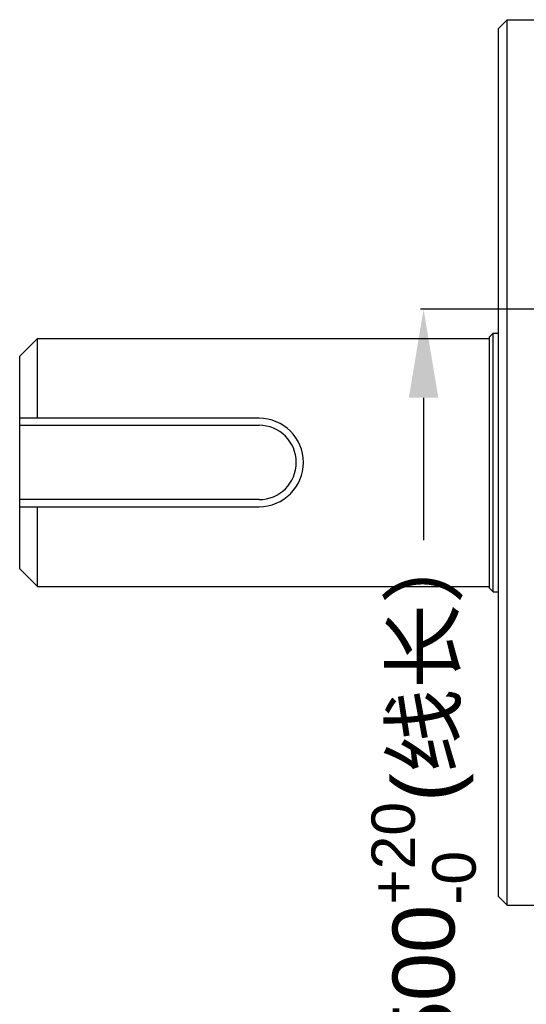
# Model space of a CAD drawing. Header units: millimetres. Extents: x 2798 to 3316, y 1544 to 1917.
# Tile 12 of 17: x 2856 to 2884, y 1614 to 1670. Entities that reach past the tile are written whole.
import ezdxf

# ---------------------------------------------------------------- set-up
doc = ezdxf.new("R2010")
doc.units = ezdxf.units.MM
doc.styles.get("Standard").update_dxf_attribs({"font": 'arial_0.ttf'})
doc.dimstyles.get("Standard").update_dxf_attribs({"dimtxt": 3.5, "dimasz": 5, "dimexe": 0.18, "dimexo": 0.0625, "dimgap": 0.09, "dimtad": 0, "dimdec": 1, "dimzin": 0, "dimdsep": 46, "dimtxsty": 'Standard', "dimblk2": 'NONE', "dimcen": 0.09, "dimadec": 0, "dimazin": 0, "dimtfac": 1, "dimtdec": 1, "dimtofl": 0, "dimtmove": 0, "dimatfit": 3, "dimfxl": 1, "dimtolj": 1, "dimtzin": 0, "dimarcsym": 0})

# ---------------------------------------------------------------- blocks, each defined once
blk = doc.blocks.new('*D292')
at = {"color": 0, "lineweight": -2}
for p, q in [((2925.792, 1653.182), (2878.455, 1653.182)), ((2878.635, 1648.182), (2878.635, 1640.15)), ((2878.635, 1604.532), (2878.635, 1612.563)), ((2889.061, 1599.532), (2878.455, 1599.532))]:
    blk.add_line(p, q, dxfattribs=at)
at = {"color": 0}
for points in [[(2879.468, 1648.182), (2877.801, 1648.182), (2878.635, 1653.182)], [(2877.801, 1604.532), (2879.468, 1604.532), (2878.635, 1599.532)]]:
    blk.add_solid(points, dxfattribs=at)
at = {"layer": 'Defpoints', "color": 0}
for p in [(2878.635, 1653.182), (2925.854, 1653.182), (2889.123, 1599.532)]:
    blk.add_point(p, dxfattribs=at)
at = {"color": 0, "insert": (2878.635, 1626.357), "char_height": 3.5, "attachment_point": 5, "rotation": 90}
blk.add_mtext('\\A1;\\fArial|b0|i0|c0|p34;500{\\H0.7x;\\S+20^ -0;}(\\f宋体|b0|i0|c134|p34;线长）', dxfattribs=at)
blk = doc.blocks.new('_None')

msp = doc.modelspace()

# ---------------------------------------------------------------- linework, layer by layer
at = {"color": 7, "linetype": 'Continuous'}
for p, q in [((2883.354, 1669.532), (2882.854, 1669.032)), ((2883.354, 1669.532), (2885.854, 1669.532)), ((2883.354, 1619.532), (2883.354, 1669.532)), ((2882.854, 1620.032), (2882.854, 1669.032)), ((2882.554, 1651.832), (2882.354, 1651.632)), ((2882.554, 1651.832), (2882.854, 1651.832)), ((2882.554, 1637.232), (2882.554, 1651.832)), ((2856.854, 1651.532), (2855.854, 1650.532)), ((2856.854, 1651.532), (2882.354, 1651.532)), ((2856.854, 1647.032), (2856.854, 1651.532)), ((2882.354, 1637.432), (2882.354, 1651.632)), ((2855.854, 1638.532), (2855.854, 1650.532)), ((2869.354, 1647.032), (2855.854, 1647.032)), ((2855.854, 1646.632), (2869.354, 1646.632)), ((2869.354, 1642.432), (2855.854, 1642.432)), ((2855.854, 1642.032), (2869.354, 1642.032)), ((2856.854, 1637.532), (2856.854, 1642.032)), ((2856.854, 1637.532), (2855.854, 1638.532)), ((2856.854, 1637.532), (2882.354, 1637.532)), ((2882.554, 1637.232), (2882.354, 1637.432)), ((2882.554, 1637.232), (2882.854, 1637.232)), ((2883.354, 1619.532), (2882.854, 1620.032)), ((2883.354, 1619.532), (2885.854, 1619.532))]:
    msp.add_line(p, q, dxfattribs=at)
for radius in [2.5, 2.1]:
    msp.add_arc((2869.354, 1644.532), radius, 270, 90, dxfattribs=at)

# ---------------------------------------------------------------- dimensions: what is measured, and where the dimension line sits
at = {"color": 3}
dim = msp.add_linear_dim(base=(2878.635, 1653.182), p1=(2889.123, 1599.532), p2=(2925.854, 1653.182), angle=90, text='\\fArial|b0|i0|c0|p34;500{\\H0.7x;\\S+20^ -0;}(\\f宋体|b0|i0|c134|p34;线长）', dimstyle='Standard', override={"dimtxsty": 'Standard', "dimblk2": 'None'}, dxfattribs=at)
dim.commit()
dim.dimension.update_dxf_attribs({"geometry": '*D292', "text_midpoint": (2878.635, 1626.357)})

doc.saveas('drawing.dxf')
